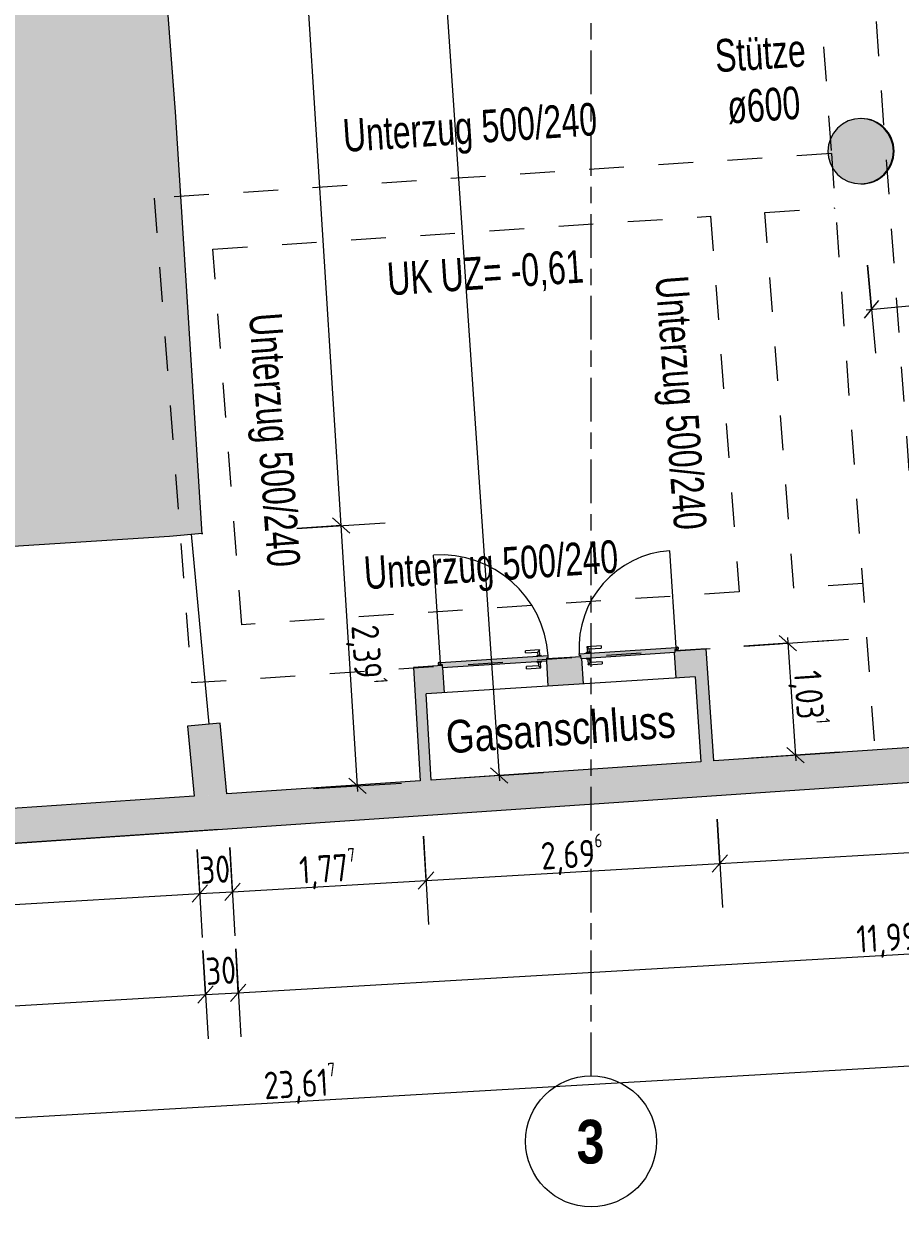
# Model space of a CAD drawing. Header units: metres. Extents: x -39 to 114, y -54 to 869.
# Tile 2 of 44: x -25 to -17, y -54 to -43. Entities that reach past the tile are written whole.
import ezdxf

# ---------------------------------------------------------------- set-up
doc = ezdxf.new("R2010")
doc.units = ezdxf.units.M
doc.linetypes.add('_Rasterlinie_', pattern=[0.75, 0.4, -0.1, 0.15, -0.1])
doc.linetypes.add('Dash', pattern=[0.635, 0.3175, -0.3175])
for name, color, linetype, lineweight in [('A_Bem', 7, 'Continuous', 5), ('A_Bem-100', 7, 'Continuous', 5), ('A_Detailelemente', 7, 'Continuous', 9), ('A_Geschossdecken', 7, 'Continuous', 5), ('A_Linien', 5, 'Continuous', 9), ('A_Notizen', 50, 'Continuous', 5), ('A_Raster', 128, 'Continuous', 5), ('A_Tragwerksstützen', 7, 'Continuous', 5), ('A_Tuer', 128, 'Continuous', 5), ('A_Türen_Element', 128, 'Continuous', 5), ('A_Wand', 244, 'Continuous', 5), ('A_Wand_Schraff', 1, 'Continuous', 5), ('A_Öffnung', 128, 'Continuous', 5)]:
    doc.layers.add(name, color=color, linetype=linetype, lineweight=lineweight)
doc.styles.add('Arial Narrow_B', font='txt', dxfattribs={"height": 0.4})
doc.styles.add('Arial_2', font='arial.ttf', dxfattribs={"width": 0.8, "height": 0.3})
doc.styles.add('Arial_3', font='arial.ttf', dxfattribs={"width": 0.7, "height": 0.3})
doc.styles.add('ISOCPEUR', font='isocpeur.ttf', dxfattribs={"width": 0.8, "height": 0.25})
doc.dimstyles.new('BLB-Standard_2_5_Aussen', dxfattribs={"dimscale": 0.3048, "dimtxt": 0.248995, "dimasz": 0.492126, "dimexe": 1.32874, "dimexo": 0.0625, "dimgap": 0.032808, "dimtad": 1, "dimdec": 1, "dimlfac": 100, "dimrnd": 0.1, "dimdsep": 46, "dimtxsty": 'ISOCPEUR', "dimblk1": 'OBLIQUE', "dimblk2": 'OBLIQUE', "dimsah": 1, "dimcen": 0.09, "dimdle": 0.164042, "dimazin": 0, "dimtfac": 1, "dimtdec": 4, "dimtix": 1, "dimtmove": 0, "dimatfit": 3, "dimfxl": 1.32874, "dimfxlon": 1, "dimtvp": 1, "dimtolj": 1, "dimtzin": 0, "dimarcsym": 2})
doc.dimstyles.new('BLB-Standard_2_5_Aussen_1', dxfattribs={"dimscale": 0.3048, "dimtxt": 0.248995, "dimasz": 0.492126, "dimexe": 1.32874, "dimexo": 0.0625, "dimgap": 0.032808, "dimtad": 1, "dimrnd": 0.001, "dimzin": 0, "dimdsep": 46, "dimtxsty": 'ISOCPEUR', "dimblk1": 'OBLIQUE', "dimblk2": 'OBLIQUE', "dimsah": 1, "dimcen": 0.09, "dimdle": 0.164042, "dimazin": 0, "dimtfac": 1, "dimtdec": 4, "dimtix": 1, "dimtmove": 0, "dimatfit": 3, "dimfxl": 1.32874, "dimfxlon": 1, "dimtvp": 1, "dimtolj": 1, "dimtzin": 0, "dimarcsym": 2})

# ---------------------------------------------------------------- blocks, each defined once
blk = doc.blocks.new('TU DF 1 - Stahl-Eckzarge Falztüre - DL - 930 x 1980 - EI 30-8419915-A-E-2- OK FFB')
at = {"layer": 'A_Türen_Element', "lineweight": 9}
blk.add_hatch(color=253, dxfattribs=at).paths.add_polyline_path([(0.48, -0.107), (-0.48, -0.107), (-0.48, -0.135), (-0.495, -0.135), (-0.495, -0.152), (0.495, -0.152), (0.495, -0.135), (0.48, -0.135)], flags=0)
at = {"layer": 'A_Tuer', "color": 250, "lineweight": 9}
for p, q in [((-0.43, -0.097), (-0.43, -0.107)), ((-0.43, -0.097), (-0.39, -0.097)), ((-0.42, -0.047), (-0.42, -0.097)), ((-0.29, -0.047), (-0.42, -0.047)), ((-0.42, -0.047), (-0.42, -0.097)), ((-0.29, -0.047), (-0.42, -0.047)), ((-0.4, -0.097), (-0.4, -0.067)), ((-0.4, -0.067), (-0.29, -0.067)), ((-0.4, -0.097), (-0.4, -0.067)), ((-0.4, -0.067), (-0.29, -0.067)), ((-0.39, -0.107), (-0.39, -0.097)), ((-0.29, -0.047), (-0.29, -0.067)), ((-0.29, -0.047), (-0.29, -0.067)), ((-0.43, -0.152), (-0.43, -0.162)), ((-0.39, -0.162), (-0.43, -0.162)), ((-0.42, -0.162), (-0.42, -0.212)), ((-0.42, -0.162), (-0.42, -0.212)), ((-0.42, -0.212), (-0.29, -0.212)), ((-0.42, -0.212), (-0.29, -0.212)), ((-0.4, -0.192), (-0.4, -0.162)), ((-0.4, -0.192), (-0.4, -0.162)), ((-0.29, -0.192), (-0.4, -0.192)), ((-0.29, -0.192), (-0.4, -0.192)), ((-0.39, -0.162), (-0.39, -0.152)), ((-0.29, -0.192), (-0.29, -0.212)), ((-0.29, -0.192), (-0.29, -0.212)), ((0.507, -0.135), (0.495, -0.135)), ((0.495, -0.135), (0.495, -0.14)), ((0.495, -0.14), (0.498, -0.14))]:
    blk.add_line(p, q, dxfattribs=at)
for start, end in [(0, 180), (150, 90), (180, 360), (240, 285), (240, 285), (240, 285), (240, 285)]:
    blk.add_arc((0.507, -0.145), 0.01, start, end, dxfattribs=at)
for points in [[(-0.4, -0.067), (-0.4, -0.067), (-0.4, -0.067), (-0.401, -0.066), (-0.401, -0.066), (-0.402, -0.065), (-0.402, -0.065), (-0.403, -0.064), (-0.404, -0.063), (-0.405, -0.062), (-0.406, -0.061), (-0.406, -0.061), (-0.407, -0.06), (-0.407, -0.06), (-0.408, -0.059), (-0.409, -0.058), (-0.409, -0.058), (-0.41, -0.057), (-0.411, -0.056), (-0.411, -0.056), (-0.412, -0.055), (-0.413, -0.054), (-0.413, -0.054), (-0.414, -0.053), (-0.414, -0.053), (-0.415, -0.052), (-0.416, -0.051), (-0.416, -0.051), (-0.417, -0.05), (-0.418, -0.049), (-0.418, -0.049), (-0.419, -0.048), (-0.419, -0.048), (-0.42, -0.047), (-0.42, -0.047), (-0.42, -0.047)], [(-0.4, -0.067), (-0.4, -0.067), (-0.4, -0.067), (-0.401, -0.066), (-0.401, -0.066), (-0.402, -0.065), (-0.402, -0.065), (-0.403, -0.064), (-0.404, -0.063), (-0.405, -0.062), (-0.406, -0.061), (-0.406, -0.061), (-0.407, -0.06), (-0.407, -0.06), (-0.408, -0.059), (-0.409, -0.058), (-0.409, -0.058), (-0.41, -0.057), (-0.411, -0.056), (-0.411, -0.056), (-0.412, -0.055), (-0.413, -0.054), (-0.413, -0.054), (-0.414, -0.053), (-0.414, -0.053), (-0.415, -0.052), (-0.416, -0.051), (-0.416, -0.051), (-0.417, -0.05), (-0.418, -0.049), (-0.418, -0.049), (-0.419, -0.048), (-0.419, -0.048), (-0.42, -0.047), (-0.42, -0.047), (-0.42, -0.047)], [(-0.42, -0.212), (-0.42, -0.212), (-0.42, -0.212), (-0.419, -0.211), (-0.419, -0.211), (-0.418, -0.21), (-0.418, -0.21), (-0.417, -0.209), (-0.416, -0.208), (-0.415, -0.207), (-0.414, -0.206), (-0.414, -0.206), (-0.413, -0.205), (-0.413, -0.205), (-0.412, -0.204), (-0.411, -0.203), (-0.411, -0.203), (-0.41, -0.202), (-0.409, -0.201), (-0.409, -0.201), (-0.408, -0.2), (-0.407, -0.199), (-0.407, -0.199), (-0.406, -0.198), (-0.406, -0.198), (-0.405, -0.197), (-0.404, -0.196), (-0.404, -0.196), (-0.403, -0.195), (-0.402, -0.194), (-0.402, -0.194), (-0.401, -0.193), (-0.401, -0.193), (-0.4, -0.192), (-0.4, -0.192), (-0.4, -0.192)], [(-0.42, -0.212), (-0.42, -0.212), (-0.42, -0.212), (-0.419, -0.211), (-0.419, -0.211), (-0.418, -0.21), (-0.418, -0.21), (-0.417, -0.209), (-0.416, -0.208), (-0.415, -0.207), (-0.414, -0.206), (-0.414, -0.206), (-0.413, -0.205), (-0.413, -0.205), (-0.412, -0.204), (-0.411, -0.203), (-0.411, -0.203), (-0.41, -0.202), (-0.409, -0.201), (-0.409, -0.201), (-0.408, -0.2), (-0.407, -0.199), (-0.407, -0.199), (-0.406, -0.198), (-0.406, -0.198), (-0.405, -0.197), (-0.404, -0.196), (-0.404, -0.196), (-0.403, -0.195), (-0.402, -0.194), (-0.402, -0.194), (-0.401, -0.193), (-0.401, -0.193), (-0.4, -0.192), (-0.4, -0.192), (-0.4, -0.192)]]:
    blk.add_open_spline(points, degree=3, knots=[0, 0, 0, 0, 0.083333, 0.125, 0.166667, 0.208333, 0.229167, 0.25, 0.291667, 0.333333, 0.354167, 0.375, 0.395833, 0.416667, 0.4375, 0.458333, 0.479167, 0.5, 0.520833, 0.541667, 0.5625, 0.583333, 0.604167, 0.625, 0.645833, 0.666667, 0.6875, 0.708333, 0.75, 0.770833, 0.791667, 0.833333, 0.875, 0.916667, 1, 1, 1, 1], dxfattribs=at)
at = {"layer": 'A_Türen_Element', "color": 250, "lineweight": 9}
for p, q in [((0.48, -0.107), (-0.48, -0.107)), ((-0.48, -0.107), (-0.48, -0.135)), ((0.48, -0.135), (0.48, -0.107)), ((-0.48, -0.135), (-0.495, -0.135)), ((-0.495, -0.135), (-0.495, -0.152)), ((-0.495, -0.152), (0.495, -0.152)), ((0.495, -0.135), (0.48, -0.135)), ((0.495, -0.152), (0.495, -0.14))]:
    blk.add_line(p, q, dxfattribs=at)
at = {"layer": 'A_Öffnung', "color": 250, "lineweight": 9}
blk.add_line((0.495, -0.152), (0.495, -1.142), dxfattribs=at)
blk.add_arc((0.495, -0.152), 0.99, 180, 270, dxfattribs=at)
blk = doc.blocks.new('TU DF 1 - Stahl-Eckzarge Falztüre - DL - 830 x 1980 - EI 30-8419979-A-E-2- OK FFB')
at = {"layer": 'A_Türen_Element', "lineweight": 9}
blk.add_hatch(color=253, dxfattribs=at).paths.add_polyline_path([(-0.43, 0.107), (0.43, 0.107), (0.43, 0.135), (0.445, 0.135), (0.445, 0.152), (-0.445, 0.152), (-0.445, 0.135), (-0.43, 0.135)], flags=0)
at = {"layer": 'A_Tuer', "color": 250, "lineweight": 9}
for p, q in [((-0.38, 0.162), (-0.38, 0.152)), ((-0.38, 0.162), (-0.34, 0.162)), ((-0.37, 0.212), (-0.37, 0.162)), ((-0.24, 0.212), (-0.37, 0.212)), ((-0.37, 0.212), (-0.37, 0.162)), ((-0.24, 0.212), (-0.37, 0.212)), ((-0.35, 0.162), (-0.35, 0.192)), ((-0.35, 0.192), (-0.24, 0.192)), ((-0.35, 0.162), (-0.35, 0.192)), ((-0.35, 0.192), (-0.24, 0.192)), ((-0.34, 0.152), (-0.34, 0.162)), ((-0.24, 0.212), (-0.24, 0.192)), ((-0.24, 0.212), (-0.24, 0.192)), ((0.448, 0.14), (0.445, 0.14)), ((0.445, 0.14), (0.445, 0.135)), ((0.445, 0.135), (0.457, 0.135)), ((-0.38, 0.107), (-0.38, 0.097)), ((-0.34, 0.097), (-0.38, 0.097)), ((-0.37, 0.097), (-0.37, 0.047)), ((-0.37, 0.097), (-0.37, 0.047)), ((-0.37, 0.047), (-0.24, 0.047)), ((-0.37, 0.047), (-0.24, 0.047)), ((-0.35, 0.067), (-0.35, 0.097)), ((-0.35, 0.067), (-0.35, 0.097)), ((-0.24, 0.067), (-0.35, 0.067)), ((-0.24, 0.067), (-0.35, 0.067)), ((-0.34, 0.097), (-0.34, 0.107)), ((-0.24, 0.067), (-0.24, 0.047)), ((-0.24, 0.067), (-0.24, 0.047))]:
    blk.add_line(p, q, dxfattribs=at)
for start, end in [(0, 180), (270, 210), (180, 360), (75, 120), (75, 120), (75, 120), (75, 120)]:
    blk.add_arc((0.457, 0.145), 0.01, start, end, dxfattribs=at)
for points in [[(-0.35, 0.192), (-0.35, 0.192), (-0.35, 0.192), (-0.351, 0.193), (-0.351, 0.193), (-0.352, 0.194), (-0.352, 0.194), (-0.353, 0.195), (-0.354, 0.196), (-0.355, 0.197), (-0.356, 0.198), (-0.356, 0.198), (-0.357, 0.199), (-0.357, 0.199), (-0.358, 0.2), (-0.359, 0.201), (-0.359, 0.201), (-0.36, 0.202), (-0.361, 0.203), (-0.361, 0.203), (-0.362, 0.204), (-0.363, 0.205), (-0.363, 0.205), (-0.364, 0.206), (-0.364, 0.206), (-0.365, 0.207), (-0.366, 0.208), (-0.366, 0.208), (-0.367, 0.209), (-0.368, 0.21), (-0.368, 0.21), (-0.369, 0.211), (-0.369, 0.211), (-0.37, 0.212), (-0.37, 0.212), (-0.37, 0.212)], [(-0.35, 0.192), (-0.35, 0.192), (-0.35, 0.192), (-0.351, 0.193), (-0.351, 0.193), (-0.352, 0.194), (-0.352, 0.194), (-0.353, 0.195), (-0.354, 0.196), (-0.355, 0.197), (-0.356, 0.198), (-0.356, 0.198), (-0.357, 0.199), (-0.357, 0.199), (-0.358, 0.2), (-0.359, 0.201), (-0.359, 0.201), (-0.36, 0.202), (-0.361, 0.203), (-0.361, 0.203), (-0.362, 0.204), (-0.363, 0.205), (-0.363, 0.205), (-0.364, 0.206), (-0.364, 0.206), (-0.365, 0.207), (-0.366, 0.208), (-0.366, 0.208), (-0.367, 0.209), (-0.368, 0.21), (-0.368, 0.21), (-0.369, 0.211), (-0.369, 0.211), (-0.37, 0.212), (-0.37, 0.212), (-0.37, 0.212)], [(-0.37, 0.047), (-0.37, 0.047), (-0.37, 0.047), (-0.369, 0.048), (-0.369, 0.048), (-0.368, 0.049), (-0.368, 0.049), (-0.367, 0.05), (-0.366, 0.051), (-0.365, 0.052), (-0.364, 0.053), (-0.364, 0.053), (-0.363, 0.054), (-0.363, 0.054), (-0.362, 0.055), (-0.361, 0.056), (-0.361, 0.056), (-0.36, 0.057), (-0.359, 0.058), (-0.359, 0.058), (-0.358, 0.059), (-0.357, 0.06), (-0.357, 0.06), (-0.356, 0.061), (-0.356, 0.061), (-0.355, 0.062), (-0.354, 0.063), (-0.354, 0.063), (-0.353, 0.064), (-0.352, 0.065), (-0.352, 0.065), (-0.351, 0.066), (-0.351, 0.066), (-0.35, 0.067), (-0.35, 0.067), (-0.35, 0.067)], [(-0.37, 0.047), (-0.37, 0.047), (-0.37, 0.047), (-0.369, 0.048), (-0.369, 0.048), (-0.368, 0.049), (-0.368, 0.049), (-0.367, 0.05), (-0.366, 0.051), (-0.365, 0.052), (-0.364, 0.053), (-0.364, 0.053), (-0.363, 0.054), (-0.363, 0.054), (-0.362, 0.055), (-0.361, 0.056), (-0.361, 0.056), (-0.36, 0.057), (-0.359, 0.058), (-0.359, 0.058), (-0.358, 0.059), (-0.357, 0.06), (-0.357, 0.06), (-0.356, 0.061), (-0.356, 0.061), (-0.355, 0.062), (-0.354, 0.063), (-0.354, 0.063), (-0.353, 0.064), (-0.352, 0.065), (-0.352, 0.065), (-0.351, 0.066), (-0.351, 0.066), (-0.35, 0.067), (-0.35, 0.067), (-0.35, 0.067)]]:
    blk.add_open_spline(points, degree=3, knots=[0, 0, 0, 0, 0.083333, 0.125, 0.166667, 0.208333, 0.229167, 0.25, 0.291667, 0.333333, 0.354167, 0.375, 0.395833, 0.416667, 0.4375, 0.458333, 0.479167, 0.5, 0.520833, 0.541667, 0.5625, 0.583333, 0.604167, 0.625, 0.645833, 0.666667, 0.6875, 0.708333, 0.75, 0.770833, 0.791667, 0.833333, 0.875, 0.916667, 1, 1, 1, 1], dxfattribs=at)
at = {"layer": 'A_Türen_Element', "color": 250, "lineweight": 9}
for p, q in [((-0.445, 0.152), (0.445, 0.152)), ((-0.445, 0.135), (-0.445, 0.152)), ((-0.43, 0.135), (-0.445, 0.135)), ((-0.43, 0.107), (-0.43, 0.135)), ((0.43, 0.135), (0.43, 0.107)), ((0.445, 0.135), (0.43, 0.135)), ((0.445, 0.152), (0.445, 0.14)), ((0.43, 0.107), (-0.43, 0.107))]:
    blk.add_line(p, q, dxfattribs=at)
at = {"layer": 'A_Öffnung', "color": 250, "lineweight": 9}
blk.add_line((0.445, 0.152), (0.445, 1.042), dxfattribs=at)
blk.add_arc((0.445, 0.152), 0.89, 90, 180, dxfattribs=at)
blk = doc.blocks.new('Raster - Raster-989695-A-E-2- OK FFB')
at = {"layer": 'A_Raster', "lineweight": 9}
blk.add_circle((0, 0), 0.006, dxfattribs=at)
blk = doc.blocks.new('DIMBLOCK235-A-E-2- OK FFB')
at = {"layer": 'A_Bem-100'}
for p, q in [((-23.534, -51.923), (-23.487, -52.732)), ((-23.51, -52.327), (-23.534, -51.923)), ((-34.163, -52.946), (-23.51, -52.327)), ((-34.186, -52.542), (-34.139, -53.35)), ((-34.163, -52.946), (-34.186, -52.542))]:
    blk.add_line(p, q, dxfattribs=at)
at = {"layer": 'A_Bem-100', "lineweight": 9}
for p, q in [((-23.51, -52.327), (-23.44, -52.248)), ((-23.51, -52.327), (-23.581, -52.407)), ((-34.163, -52.946), (-34.233, -53.025)), ((-34.163, -52.946), (-34.092, -52.867))]:
    blk.add_line(p, q, dxfattribs=at)
at = {"layer": 'A_Bem-100', "color": 0, "insert": (-29.177, -52.319), "char_height": 0.25, "width": 0.77084, "attachment_point": 1, "rotation": 3.3234, "line_spacing_factor": 1.149209, "style": 'ISOCPEUR'}
blk.add_mtext('10,67\\A2\\H0.5x;\\S1^  ;\\H2x;', dxfattribs=at)
blk = doc.blocks.new('_Oblique')
at = {"color": 0, "linetype": 'ByBlock', "lineweight": -2}
blk.add_line((-0.5, -0.5), (0.5, 0.5), dxfattribs=at)
blk = doc.blocks.new('DIMBLOCK236-A-E-2- OK FFB')
at = {"layer": 'A_Bem-100'}
for p, q in [((-23.534, -51.923), (-23.487, -52.732)), ((-23.51, -52.327), (-23.534, -51.923)), ((-23.234, -51.906), (-23.187, -52.714)), ((-23.21, -52.31), (-23.234, -51.906)), ((-23.51, -52.327), (-23.21, -52.31))]:
    blk.add_line(p, q, dxfattribs=at)
at = {"layer": 'A_Bem-100', "lineweight": 9}
for p, q in [((-23.51, -52.327), (-23.44, -52.248)), ((-23.21, -52.31), (-23.14, -52.231)), ((-23.51, -52.327), (-23.581, -52.407)), ((-23.21, -52.31), (-23.281, -52.389))]:
    blk.add_line(p, q, dxfattribs=at)
at = {"layer": 'A_Bem-100', "color": 0, "insert": (-23.516, -51.991), "char_height": 0.25, "width": 0.32865, "attachment_point": 1, "rotation": 3.3234, "line_spacing_factor": 1.149209, "style": 'ISOCPEUR'}
blk.add_mtext('30', dxfattribs=at)
blk = doc.blocks.new('DIMBLOCK237-A-E-2- OK FFB')
at = {"layer": 'A_Bem-100'}
for p, q in [((-11.262, -51.21), (-11.215, -52.019)), ((-11.238, -51.615), (-11.262, -51.21)), ((-23.21, -52.31), (-11.238, -51.615)), ((-23.234, -51.906), (-23.187, -52.714)), ((-23.21, -52.31), (-23.234, -51.906))]:
    blk.add_line(p, q, dxfattribs=at)
at = {"layer": 'A_Bem-100', "lineweight": 9}
for p, q in [((-11.238, -51.615), (-11.309, -51.694)), ((-11.238, -51.615), (-11.168, -51.536)), ((-23.21, -52.31), (-23.14, -52.231)), ((-23.21, -52.31), (-23.281, -52.389))]:
    blk.add_line(p, q, dxfattribs=at)
at = {"layer": 'A_Bem-100', "color": 0, "insert": (-17.557, -51.645), "char_height": 0.25, "width": 0.75291, "attachment_point": 1, "rotation": 3.3234, "line_spacing_factor": 1.149209, "style": 'ISOCPEUR'}
blk.add_mtext('11,99\\A2\\H0.5x;\\S3^  ;\\H2x;', dxfattribs=at)
blk = doc.blocks.new('DIMBLOCK241-A-E-2- OK FFB')
at = {"layer": 'A_Bem-100'}
for p, q in [((-23.587, -50.997), (-23.54, -51.805)), ((-23.564, -51.401), (-23.587, -50.997)), ((-33.972, -52.006), (-23.564, -51.401)), ((-33.995, -51.601), (-33.948, -52.41)), ((-33.972, -52.006), (-33.995, -51.601))]:
    blk.add_line(p, q, dxfattribs=at)
at = {"layer": 'A_Bem-100', "lineweight": 9}
for p, q in [((-23.564, -51.401), (-23.634, -51.48)), ((-23.564, -51.401), (-23.493, -51.322)), ((-33.972, -52.006), (-33.901, -51.926)), ((-33.972, -52.006), (-34.042, -52.085))]:
    blk.add_line(p, q, dxfattribs=at)
at = {"layer": 'A_Bem-100', "color": 0, "insert": (-29.13, -51.387), "char_height": 0.25, "width": 0.82462, "attachment_point": 1, "rotation": 3.3234, "line_spacing_factor": 1.149209, "style": 'ISOCPEUR'}
blk.add_mtext('10,42\\A2\\H0.5x;\\S5^  ;\\H2x;', dxfattribs=at)
blk = doc.blocks.new('DIMBLOCK242-A-E-2- OK FFB')
at = {"layer": 'A_Bem-100'}
for p, q in [((-23.288, -50.979), (-23.241, -51.788)), ((-23.264, -51.384), (-23.288, -50.979)), ((-23.587, -50.997), (-23.54, -51.805)), ((-23.564, -51.401), (-23.587, -50.997)), ((-23.564, -51.401), (-23.264, -51.384))]:
    blk.add_line(p, q, dxfattribs=at)
at = {"layer": 'A_Bem-100', "lineweight": 9}
for p, q in [((-23.264, -51.384), (-23.194, -51.305)), ((-23.564, -51.401), (-23.634, -51.48)), ((-23.564, -51.401), (-23.493, -51.322)), ((-23.264, -51.384), (-23.335, -51.463))]:
    blk.add_line(p, q, dxfattribs=at)
at = {"layer": 'A_Bem-100', "color": 0, "insert": (-23.57, -51.064), "char_height": 0.25, "width": 0.32865, "attachment_point": 1, "rotation": 3.3234, "line_spacing_factor": 1.149209, "style": 'ISOCPEUR'}
blk.add_mtext('30', dxfattribs=at)
blk = doc.blocks.new('DIMBLOCK243-A-E-2- OK FFB')
at = {"layer": 'A_Bem-100'}
for p, q in [((-23.288, -50.979), (-23.241, -51.788)), ((-23.264, -51.384), (-23.288, -50.979)), ((-21.514, -50.876), (-21.467, -51.685)), ((-21.49, -51.281), (-21.514, -50.876)), ((-23.264, -51.384), (-21.49, -51.281))]:
    blk.add_line(p, q, dxfattribs=at)
at = {"layer": 'A_Bem-100', "lineweight": 9}
for p, q in [((-21.49, -51.281), (-21.42, -51.202)), ((-23.264, -51.384), (-23.194, -51.305)), ((-21.49, -51.281), (-21.561, -51.36)), ((-23.264, -51.384), (-23.335, -51.463))]:
    blk.add_line(p, q, dxfattribs=at)
at = {"layer": 'A_Bem-100', "color": 0, "insert": (-22.662, -51.012), "char_height": 0.25, "width": 0.63639, "attachment_point": 1, "rotation": 3.3234, "line_spacing_factor": 1.149209, "style": 'ISOCPEUR'}
blk.add_mtext('1,77\\A2\\H0.5x;\\S7^  ;\\H2x;', dxfattribs=at)
blk = doc.blocks.new('DIMBLOCK244-A-E-2- OK FFB')
at = {"layer": 'A_Bem-100'}
for p, q in [((-18.822, -50.72), (-18.775, -51.529)), ((-18.798, -51.124), (-18.822, -50.72)), ((-21.514, -50.876), (-21.467, -51.685)), ((-21.49, -51.281), (-21.514, -50.876)), ((-21.49, -51.281), (-18.798, -51.124))]:
    blk.add_line(p, q, dxfattribs=at)
at = {"layer": 'A_Bem-100', "lineweight": 9}
for p, q in [((-18.798, -51.124), (-18.728, -51.045)), ((-21.49, -51.281), (-21.42, -51.202)), ((-18.798, -51.124), (-18.869, -51.204)), ((-21.49, -51.281), (-21.561, -51.36))]:
    blk.add_line(p, q, dxfattribs=at)
at = {"layer": 'A_Bem-100', "color": 0, "insert": (-20.448, -50.883), "char_height": 0.25, "width": 0.68419, "attachment_point": 1, "rotation": 3.3234, "line_spacing_factor": 1.149209, "style": 'ISOCPEUR'}
blk.add_mtext('2,69\\A2\\H0.5x;\\S6^  ;\\H2x;', dxfattribs=at)
blk = doc.blocks.new('DIMBLOCK245-A-E-2- OK FFB')
at = {"layer": 'A_Bem-100'}
for p, q in [((-11.315, -50.284), (-11.268, -51.093)), ((-11.292, -50.689), (-11.315, -50.284)), ((-18.822, -50.72), (-18.775, -51.529)), ((-18.798, -51.124), (-18.822, -50.72)), ((-18.798, -51.124), (-11.292, -50.689))]:
    blk.add_line(p, q, dxfattribs=at)
at = {"layer": 'A_Bem-100', "lineweight": 9}
for p, q in [((-11.292, -50.689), (-11.221, -50.609)), ((-11.292, -50.689), (-11.362, -50.768)), ((-18.798, -51.124), (-18.728, -51.045)), ((-18.798, -51.124), (-18.869, -51.204))]:
    blk.add_line(p, q, dxfattribs=at)
at = {"layer": 'A_Bem-100', "color": 0, "insert": (-15.329, -50.586), "char_height": 0.25, "width": 0.63639, "attachment_point": 1, "rotation": 3.3234, "line_spacing_factor": 1.149209, "style": 'ISOCPEUR'}
blk.add_mtext('7,51\\A2\\H0.5x;\\S9^  ;\\H2x;', dxfattribs=at)
blk = doc.blocks.new('DIMBLOCK247-A-E-2- OK FFB')
at = {"layer": 'A_Bem-100'}
for p, q in [((-22.673, -48.053), (-21.865, -48.002)), ((-22.269, -48.027), (-22.673, -48.053)), ((-22.115, -50.464), (-22.269, -48.027)), ((-22.522, -50.439), (-21.714, -50.388)), ((-22.118, -50.414), (-22.522, -50.439))]:
    blk.add_line(p, q, dxfattribs=at)
at = {"layer": 'A_Bem-100', "lineweight": 9}
for p, q in [((-22.269, -48.027), (-22.348, -47.957)), ((-22.269, -48.027), (-22.189, -48.097)), ((-22.118, -50.414), (-22.198, -50.344)), ((-22.118, -50.414), (-22.039, -50.484))]:
    blk.add_line(p, q, dxfattribs=at)
at = {"layer": 'A_Bem-100', "color": 0, "insert": (-21.875, -48.927), "char_height": 0.25, "width": 0.65432, "attachment_point": 1, "rotation": 273.6093, "line_spacing_factor": 1.149209, "style": 'ISOCPEUR'}
blk.add_mtext('2,39\\A2\\H0.5x;\\S1^  ;\\H2x;', dxfattribs=at)
blk = doc.blocks.new('DIMBLOCK248-A-E-2- OK FFB')
at = {"layer": 'A_Bem-100'}
for p, q in [((-23.973, -27.44), (-23.165, -27.389)), ((-22.269, -48.027), (-23.572, -27.365)), ((-23.569, -27.414), (-23.973, -27.44)), ((-22.673, -48.053), (-21.865, -48.002)), ((-22.269, -48.027), (-22.673, -48.053))]:
    blk.add_line(p, q, dxfattribs=at)
at = {"layer": 'A_Bem-100', "lineweight": 9}
for p, q in [((-23.569, -27.414), (-23.649, -27.344)), ((-23.569, -27.414), (-23.489, -27.485)), ((-22.269, -48.027), (-22.348, -47.957)), ((-22.269, -48.027), (-22.189, -48.097))]:
    blk.add_line(p, q, dxfattribs=at)
at = {"layer": 'A_Bem-100', "color": 0, "insert": (-22.606, -37.339), "char_height": 0.25, "width": 0.86645, "attachment_point": 1, "rotation": 273.6093, "line_spacing_factor": 1.149209, "style": 'ISOCPEUR'}
blk.add_mtext('20,65\\A2\\H0.5x;\\S4^  ;\\H2x;', dxfattribs=at)
blk = doc.blocks.new('DIMBLOCK249-A-E-2- OK FFB')
at = {"layer": 'A_Bem-100'}
for p, q in [((-18.58, -49.132), (-17.772, -49.077)), ((-18.176, -49.105), (-18.58, -49.132)), ((-18.179, -49.055), (-18.102, -50.183)), ((-17.702, -50.106), (-18.51, -50.161)), ((-18.106, -50.133), (-17.702, -50.106))]:
    blk.add_line(p, q, dxfattribs=at)
at = {"layer": 'A_Bem-100', "lineweight": 9}
for p, q in [((-18.176, -49.105), (-18.256, -49.035)), ((-18.176, -49.105), (-18.096, -49.175)), ((-18.106, -50.133), (-18.186, -50.063)), ((-18.106, -50.133), (-18.026, -50.203))]:
    blk.add_line(p, q, dxfattribs=at)
at = {"layer": 'A_Bem-100', "color": 0, "insert": (-17.822, -49.344), "char_height": 0.25, "width": 0.60651, "attachment_point": 1, "rotation": 273.8938, "line_spacing_factor": 1.149209, "style": 'ISOCPEUR'}
blk.add_mtext('1,03\\A2\\H0.5x;\\S1^  ;\\H2x;', dxfattribs=at)
blk = doc.blocks.new('DIMBLOCK254-A-E-2- OK FFB')
at = {"layer": 'A_Bem-100'}
for p, q in [((-12.949, -45.229), (-12.875, -46.036)), ((-12.912, -45.632), (-12.949, -45.229)), ((-17.459, -46.05), (-12.862, -45.628)), ((-17.446, -45.642), (-17.372, -46.448)), ((-17.409, -46.045), (-17.446, -45.642))]:
    blk.add_line(p, q, dxfattribs=at)
at = {"layer": 'A_Bem-100', "lineweight": 9}
for p, q in [((-12.912, -45.632), (-12.844, -45.551)), ((-12.912, -45.632), (-12.98, -45.714)), ((-17.409, -46.045), (-17.477, -46.127)), ((-17.409, -46.045), (-17.341, -45.963))]:
    blk.add_line(p, q, dxfattribs=at)
at = {"layer": 'A_Bem-100', "color": 0, "insert": (-15.465, -45.529), "char_height": 0.25, "width": 0.66029, "attachment_point": 1, "rotation": 5.2431, "line_spacing_factor": 1.149209, "style": 'ISOCPEUR'}
blk.add_mtext('4,51\\A2\\H0.5x;\\S6^  ;\\H2x;', dxfattribs=at)
blk = doc.blocks.new('DIMBLOCK260-A-E-2- OK FFB')
at = {"layer": 'A_Bem-100'}
for p, q in [((-22.79, -27.355), (-21.982, -27.3)), ((-22.389, -27.277), (-20.818, -50.368)), ((-22.386, -27.327), (-22.79, -27.355)), ((-20.417, -50.29), (-21.225, -50.345)), ((-20.821, -50.318), (-20.417, -50.29))]:
    blk.add_line(p, q, dxfattribs=at)
at = {"layer": 'A_Bem-100', "lineweight": 9}
for p, q in [((-22.386, -27.327), (-22.466, -27.257)), ((-22.386, -27.327), (-22.306, -27.397)), ((-20.821, -50.318), (-20.901, -50.248)), ((-20.821, -50.318), (-20.741, -50.388))]:
    blk.add_line(p, q, dxfattribs=at)
at = {"layer": 'A_Bem-100', "color": 0, "insert": (-21.293, -38.43), "char_height": 0.25, "width": 0.89035, "attachment_point": 1, "rotation": 273.8938, "line_spacing_factor": 1.149209, "style": 'ISOCPEUR'}
blk.add_mtext('23,04\\A2\\H0.5x;\\S4^  ;\\H2x;', dxfattribs=at)
blk = doc.blocks.new('DIMBLOCK262-A-E-2- OK FFB')
at = {"layer": 'A_Bem-100'}
for p, q in [((-10.868, -52.216), (-10.821, -53.025)), ((-10.845, -52.62), (-10.868, -52.216)), ((-34.472, -53.992), (-10.795, -52.617)), ((-34.446, -53.585), (-34.399, -54.394)), ((-34.423, -53.99), (-34.446, -53.585))]:
    blk.add_line(p, q, dxfattribs=at)
at = {"layer": 'A_Bem-100', "lineweight": 9}
for p, q in [((-10.845, -52.62), (-10.915, -52.7)), ((-10.845, -52.62), (-10.774, -52.541)), ((-34.423, -53.99), (-34.352, -53.91)), ((-34.423, -53.99), (-34.493, -54.069))]:
    blk.add_line(p, q, dxfattribs=at)
at = {"layer": 'A_Bem-100', "color": 0, "insert": (-22.986, -52.988), "char_height": 0.25, "width": 0.80072, "attachment_point": 1, "rotation": 3.3234, "line_spacing_factor": 1.149209, "style": 'ISOCPEUR'}
blk.add_mtext('23,61\\A2\\H0.5x;\\S7^  ;\\H2x;', dxfattribs=at)

msp = doc.modelspace()

# ---------------------------------------------------------------- hatches: boundary and pattern name
at = {"layer": 'A_Detailelemente'}
msp.add_hatch(color=254, dxfattribs=at).paths.add_polyline_path([(-36.9276, -48.6311), (-23.8793, -47.808), (-24.1034, -44.2569), (-24.7667, -35.7367), (-24.9113, -33.7662), (-25.0605, -32.0609), (-25.2344, -28.0914), (-26.7341, -28.1687), (-26.7341, -26.7401), (-36.9276, -26.7401), (-36.9276, -42.7311)], flags=0)
at = {"layer": 'A_Tragwerksstützen'}
msp.add_hatch(color=8, dxfattribs=at).paths.add_polyline_path([(-17.508, -44.8962), (-17.4495, -44.8904), (-17.3932, -44.8733), (-17.3413, -44.8456), (-17.2959, -44.8083), (-17.2585, -44.7628), (-17.2308, -44.711), (-17.2137, -44.6547), (-17.208, -44.5962), (-17.2137, -44.5376), (-17.2308, -44.4814), (-17.2585, -44.4295), (-17.2959, -44.384), (-17.3413, -44.3467), (-17.3932, -44.319), (-17.4495, -44.3019), (-17.508, -44.2962), (-17.5665, -44.3019), (-17.6228, -44.319), (-17.679, -44.3503), (-17.7201, -44.384), (-17.7574, -44.4295), (-17.7852, -44.4814), (-17.8022, -44.5376), (-17.808, -44.5962), (-17.8022, -44.6547), (-17.7852, -44.711), (-17.7574, -44.7628), (-17.7201, -44.8083), (-17.6747, -44.8456), (-17.6228, -44.8733), (-17.5665, -44.8904)], flags=0)
at = {"layer": 'A_Wand_Schraff', "lineweight": 9}
for points in [[(-24.1034, -44.2569), (-23.7841, -44.2344), (-24.4476, -35.7126), (-24.7667, -35.7367), (-24.2222, -42.7311)], [(-23.8592, -48.1274), (-23.8394, -48.1261), (-23.8395, -48.1246), (-23.5408, -48.0966), (-23.5398, -48.1073), (-23.7841, -44.2344), (-24.1034, -44.2569), (-23.8793, -47.808)], [(-32.37, -48.6642), (-23.8592, -48.1274), (-23.8793, -47.808), (-32.3901, -48.3449), (-32.3721, -48.6311)], [(-21.5434, -50.3671), (-21.4436, -50.3603), (-21.5039, -49.3218), (-21.6037, -49.3282), (-21.5745, -49.8317)], [(-18.9728, -50.1921), (-18.853, -50.184), (-18.906, -49.4055), (-19.0258, -49.4132), (-18.9973, -49.8317)], [(-34.2436, -51.5522), (-11.07, -49.975), (-11.0952, -49.6559), (-34.267, -51.2331)], [(-23.6157, -50.5081), (-23.3163, -50.4877), (-23.3772, -49.8389), (-23.6759, -49.867)]]:
    msp.add_hatch(color=253, dxfattribs=at).paths.add_polyline_path(points, flags=0)
h = msp.add_hatch(color=253, dxfattribs=at)
h.paths.add_polyline_path([(-21.4894, -49.5714), (-21.3214, -49.5606), (-21.3362, -49.3291), (-21.3412, -49.3294), (-21.343, -49.3115), (-21.5039, -49.3218), (-21.4949, -49.4767)], flags=0)
h.paths.add_polyline_path([(-20.3733, -49.4997), (-20.049, -49.4789), (-20.0638, -49.2474), (-20.0688, -49.2477), (-20.0706, -49.2298), (-20.3843, -49.2499), (-20.3832, -49.2679), (-20.3881, -49.2691), (-20.3748, -49.4767)], flags=0)
h.paths.add_polyline_path([(-19.2007, -49.4244), (-18.906, -49.4055), (-18.923, -49.1561), (-19.2117, -49.1746), (-19.2106, -49.1926), (-19.2156, -49.1929), (-19.2106, -49.2706)], flags=0)

# ---------------------------------------------------------------- linework, layer by layer
at = {"layer": 'A_Geschossdecken', "color": 253, "lineweight": 9}
for p, q in [((-23.6426, -48.1062), (-23.479, -49.8485)), ((-23.3884, -50.8134), (-34.5627, -51.5764))]:
    msp.add_line(p, q, dxfattribs=at)
at = {"layer": 'A_Linien', "color": 10, "linetype": 'Dash', "lineweight": 18}
for p, q in [((-18.3565, -36.6716), (-17.7772, -44.6173)), ((-16.8792, -50.0568), (-17.8588, -36.6229)), ((-17.7772, -44.6173), (-23.98, -45.0272)), ((-17.7772, -44.6173), (-17.3786, -50.0836)), ((-23.98, -45.0272), (-23.6392, -49.4675)), ((-18.3864, -45.1586), (-17.7408, -45.1159)), ((-18.1221, -48.6018), (-18.3864, -45.1586)), ((-23.4428, -45.4928), (-18.8853, -45.1916)), ((-18.8853, -45.1916), (-18.621, -48.6348)), ((-23.1786, -48.936), (-23.4428, -45.4928)), ((-17.4897, -48.56), (-18.1221, -48.6018)), ((-18.621, -48.6348), (-23.1786, -48.936)), ((-23.6392, -49.4675), (-17.4533, -49.0587))]:
    msp.add_line(p, q, dxfattribs=at)
at = {"layer": 'A_Raster', "linetype": '_Rasterlinie_', "lineweight": 9}
msp.add_line((-19.9786, -53.073), (-19.9786, 37.0621), dxfattribs=at)
at = {"layer": 'A_Tragwerksstützen', "color": 250, "lineweight": 9}
for p, q in [((-17.5029, -44.2962), (-17.508, -44.2962)), ((-17.508, -44.8962), (-17.5029, -44.8962))]:
    msp.add_line(p, q, dxfattribs=at)
at = {"layer": 'A_Tragwerksstützen', "color": 250, "lineweight": 9, "flags": 128}
for points in [[(-17.208, -44.5962), (-17.2137, -44.5376), (-17.2308, -44.4814), (-17.2585, -44.4295), (-17.2959, -44.384), (-17.3413, -44.3467), (-17.3932, -44.319), (-17.4495, -44.3019), (-17.508, -44.2962), (-17.5665, -44.3019), (-17.6228, -44.319), (-17.6747, -44.3467), (-17.7201, -44.384), (-17.7574, -44.4295), (-17.7852, -44.4814), (-17.8022, -44.5376), (-17.808, -44.5962)], [(-17.808, -44.5962), (-17.8022, -44.6547), (-17.7852, -44.711), (-17.7574, -44.7628), (-17.7201, -44.8083), (-17.6747, -44.8456), (-17.6228, -44.8733), (-17.5665, -44.8904), (-17.508, -44.8962), (-17.4495, -44.8904), (-17.3932, -44.8733), (-17.3413, -44.8456), (-17.2959, -44.8083), (-17.2585, -44.7628), (-17.2308, -44.711), (-17.2137, -44.6547), (-17.208, -44.5962)]]:
    msp.add_lwpolyline(points, dxfattribs=at)
at = {"layer": 'A_Tragwerksstützen', "color": 250, "lineweight": 9}
for start_param, end_param in [(4.712389, 6.2831853), (3.1415927, 4.712389)]:
    msp.add_ellipse((-17.5029, -44.5962), major_axis=(0, 0.3), ratio=0.9999573, start_param=start_param, end_param=end_param, dxfattribs=at)
at = {"layer": 'A_Wand', "color": 250, "lineweight": 9}
for p, q in [((-23.7841, -44.2344), (-24.4476, -35.7126)), ((-23.5398, -48.1073), (-23.7841, -44.2344)), ((-34.1966, -48.7794), (-23.8394, -48.1261)), ((-23.8395, -48.1246), (-23.5408, -48.0966)), ((-23.8394, -48.1261), (-23.8395, -48.1246)), ((-23.5408, -48.0966), (-23.5398, -48.1073)), ((-20.07, -49.2297), (-20.3843, -49.2499)), ((-19.2156, -49.1927), (-19.2007, -49.4244)), ((-18.923, -49.1561), (-19.2117, -49.1746)), ((-18.853, -50.184), (-18.923, -49.1561)), ((-21.3424, -49.3114), (-21.6037, -49.3282)), ((-21.6037, -49.3282), (-21.5434, -50.3671)), ((-21.3214, -49.5606), (-21.3362, -49.3289)), ((-20.3881, -49.2691), (-20.3733, -49.4997)), ((-20.049, -49.4789), (-20.0638, -49.2474)), ((-19.0258, -49.4132), (-21.4894, -49.5714)), ((-19.0258, -49.4132), (-18.9728, -50.1921)), ((-21.4436, -50.3603), (-21.4894, -49.5714)), ((-11.3508, -49.6733), (-18.853, -50.184)), ((-23.3772, -49.8389), (-23.6759, -49.867)), ((-23.6759, -49.867), (-23.6157, -50.5081)), ((-23.3163, -50.4877), (-23.3772, -49.8389)), ((-34.5628, -51.574), (-11.07, -49.975)), ((-18.9728, -50.1921), (-21.4436, -50.3603)), ((-21.5434, -50.3671), (-23.3163, -50.4877)), ((-23.6157, -50.5081), (-34.0176, -51.2161))]:
    msp.add_line(p, q, dxfattribs=at)

# ---------------------------------------------------------------- block references
at = {"layer": 'A_Raster', "lineweight": 9, "xscale": 99.99999999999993, "yscale": 99.99999999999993, "zscale": 99.99999999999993}
msp.add_blockref('Raster - Raster-989695-A-E-2- OK FFB', (-19.9786, -53.673), dxfattribs=at)
at = {"layer": 'A_Tuer', "color": 250, "lineweight": 9}
for name, p, rotation in [('TU DF 1 - Stahl-Eckzarge Falztüre - DL - 930 x 1980 - EI 30-8419915-A-E-2- OK FFB', (-20.8553, -49.4054), 183.6741352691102), ('TU DF 1 - Stahl-Eckzarge Falztüre - DL - 830 x 1980 - EI 30-8419979-A-E-2- OK FFB', (-19.6329, -49.3269), 3.674135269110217)]:
    msp.add_blockref(name, p, dxfattribs=dict(at, rotation=rotation))

# ---------------------------------------------------------------- texts
at = {"layer": 'A_Notizen', "color": 7, "char_height": 0.3, "attachment_point": 1}
for s, insert, width, rotation, style in [('Stütze', (-18.853, -43.5734), 1.02135, 3.81149, 'Arial_3'), ('Unterzug 500/240', (-22.2618, -44.3039), 2.873248, 3.81149, 'Arial_3'), (' ø600', (-18.8213, -44.0486), 0.925949, 3.81149, 'Arial_3'), ('UK UZ= -0,61', (-21.8557, -45.6188), 2.211054, 3.81149, 'Arial_3'), ('Unterzug 500/240', (-19.0895, -45.7284), 2.873248, 274.24618, 'Arial_3'), ('Unterzug 500/240', (-22.8129, -46.0686), 2.873248, 274.24618, 'Arial_3'), ('Unterzug 500/240', (-22.0688, -48.3128), 2.873248, 3.81149, 'Arial_3'), ('Gasanschluss', (-21.3177, -49.818), 2.591054, 4.05522, 'Arial_2')]:
    msp.add_mtext(s, dxfattribs=dict(at, insert=insert, width=width, rotation=rotation, style=style))
at = {"layer": 'A_Raster', "insert": (-20.1106, -53.4747), "char_height": 0.4, "width": 0.312658, "attachment_point": 1, "style": 'Arial Narrow_B'}
msp.add_mtext('\\fArial Narrow|b1|i0|c0|p34|;3', dxfattribs=at)

# ---------------------------------------------------------------- dimensions: what is measured, and where the dimension line sits
at = {"layer": 'A_Bem'}
for base, p1, p2, angle, text, override, picture, middle in [((-20.8211, -50.3179), (-22.79, -27.3546), (-20.417, -50.2904), 273.89378, '\\A1;23,04\\Q;{\\A1;{\\H0.5x;\\S4^ ;}}', {"dimpost": '<>', "dimfxl": 23.058282}, 'DIMBLOCK260-A-E-2- OK FFB', (-21.4439, -38.8116)), ((-23.569, -27.4144), (-22.673, -48.0526), (-23.9732, -27.4399), 273.60928, '\\A1;20,65\\Q;{\\A1;{\\H0.5x;\\S4^ ;}}', {"dimpost": '<>', "dimfxl": 20.65362}, 'DIMBLOCK248-A-E-2- OK FFB', (-22.7592, -37.7107)), ((-12.9122, -45.6323), (-17.4463, -45.6417), (-12.9492, -45.229), 5.24313, '\\A1;4,51\\Q;{\\A1;{\\H0.5x;\\S6^ ;}}', {"dimpost": '<>', "dimfxl": 4.516029}, 'DIMBLOCK254-A-E-2- OK FFB', (-15.1754, -45.6793)), ((-22.2688, -48.0271), (-22.5225, -50.4392), (-22.673, -48.0526), 273.60928, '\\A1;2,39\\Q;{\\A1;{\\H0.5x;\\S1^ ;}}', {"dimpost": '<>', "dimfxl": 2.391344}, 'DIMBLOCK247-A-E-2- OK FFB', (-22.0339, -49.2103)), ((-18.1057, -50.1331), (-18.5798, -49.1325), (-17.7017, -50.1056), 273.89378, '\\A1;1,03\\Q;{\\A1;{\\H0.5x;\\S1^ ;}}', {"dimpost": '<>', "dimfxl": 1.310748}, 'DIMBLOCK249-A-E-2- OK FFB', (-17.9811, -49.6082)), ((-11.2918, -50.6885), (-18.8219, -50.7201), (-11.3153, -50.2842), 3.32344, '\\A1;7,51\\Q;{\\A1;{\\H0.5x;\\S9^ ;}}', {"dimpost": '<>', "dimfxl": 7.519231}, 'DIMBLOCK245-A-E-2- OK FFB', (-15.0544, -50.7468)), ((-18.7984, -51.1245), (-21.5138, -50.8765), (-18.8219, -50.7201), 3.32344, '\\A1;2,69\\Q;{\\A1;{\\H0.5x;\\S6^ ;}}', {"dimpost": '<>', "dimfxl": 2.69647}, 'DIMBLOCK244-A-E-2- OK FFB', (-20.1537, -51.0429)), ((-21.4904, -51.2808), (-23.2877, -50.9795), (-21.5138, -50.8765), 3.32344, '\\A1;1,77\\Q;{\\A1;{\\H0.5x;\\S7^ ;}}', {"dimpost": '<>', "dimfxl": 1.776891}, 'DIMBLOCK243-A-E-2- OK FFB', (-22.3866, -51.1725)), ((-23.5638, -51.4012), (-33.9952, -51.6013), (-23.5873, -50.9969), 3.32344, '\\A1;10,42\\Q;{\\A1;{\\H0.5x;\\S5^ ;}}', {"dimpost": '<>', "dimfxl": 10.425454}, 'DIMBLOCK241-A-E-2- OK FFB', (-28.7771, -51.5436)), ((-11.238, -51.6148), (-23.2339, -51.9057), (-11.2615, -51.2105), 3.32344, '\\A1;11,99\\Q;{\\A1;{\\H0.5x;\\S3^ ;}}', {"dimpost": '<>', "dimfxl": 11.992592}, 'DIMBLOCK237-A-E-2- OK FFB', (-17.2335, -51.8027)), ((-23.51, -52.3274), (-34.1861, -52.5417), (-23.5335, -51.9231), 3.32344, '\\A1;10,67\\Q;{\\A1;{\\H0.5x;\\S1^ ;}}', {"dimpost": '<>', "dimfxl": 10.670544}, 'DIMBLOCK235-A-E-2- OK FFB', (-28.8456, -52.477)), ((-10.8449, -52.6204), (-34.446, -53.5852), (-10.8684, -52.2161), 3.32344, '\\A1;23,61\\Q;{\\A1;{\\H0.5x;\\S7^ ;}}', {"dimpost": '<>', "dimfxl": 23.617368}, 'DIMBLOCK262-A-E-2- OK FFB', (-22.643, -53.1452))]:
    dim = msp.add_linear_dim(base=base, p1=p1, p2=p2, angle=angle, text=text, dimstyle='BLB-Standard_2_5_Aussen_1', override=override, dxfattribs=at)
    dim.commit()
    dim.dimension.update_dxf_attribs({"geometry": picture, "text_midpoint": middle})
for base, p1, p2, picture, middle in [((-23.2643, -51.3838), (-23.5873, -50.9969), (-23.2877, -50.9795), 'DIMBLOCK242-A-E-2- OK FFB', (-23.4219, -51.2577)), ((-23.2105, -52.31), (-23.5335, -51.9231), (-23.2339, -51.9057), 'DIMBLOCK236-A-E-2- OK FFB', (-23.3681, -52.1839))]:
    dim = msp.add_linear_dim(base=base, p1=p1, p2=p2, angle=3.32344, dimstyle='BLB-Standard_2_5_Aussen', override={"dimpost": '<>', "dimfxl": 0.300084}, dxfattribs=at)
    dim.commit()
    dim.dimension.update_dxf_attribs({"geometry": picture, "text_midpoint": middle})

doc.saveas('drawing.dxf')
